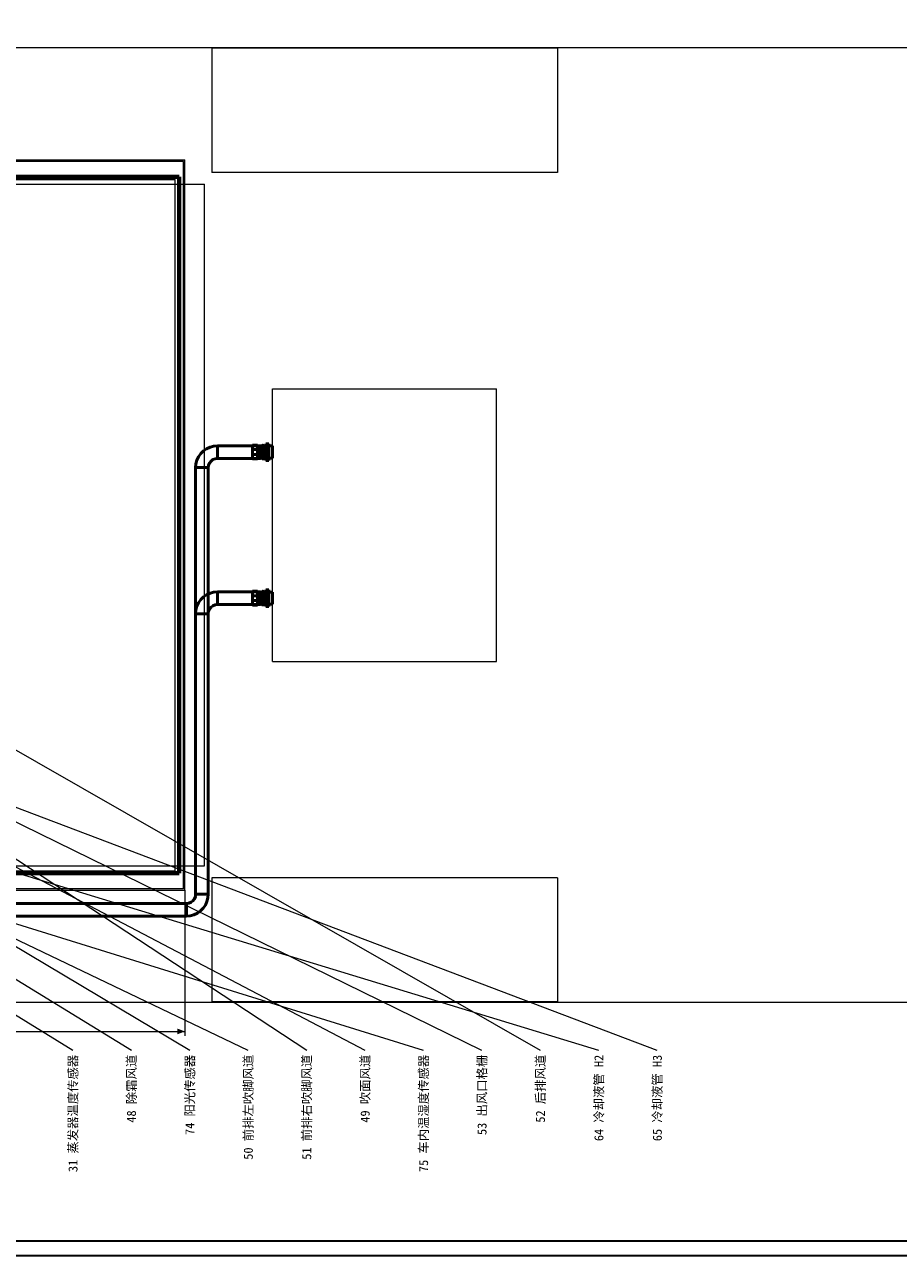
# Model space of a CAD drawing. Header units: millimetres. Extents: x 0 to 1340, y 0 to 800.
# Tile 85 of 100: x 593 to 893, y 0 to 421. Entities that reach past the tile are written whole.
import ezdxf
from ezdxf.enums import TextEntityAlignment as Align

# ---------------------------------------------------------------- set-up
doc = ezdxf.new("R2010")
doc.units = ezdxf.units.MM
for name, color, linetype, lineweight, true_color in [('CONTEXT', 7, 'Continuous', 18, 0xa5a5a5), ('COOLANT', 7, 'Continuous', 50, 0x1e8c46), ('DIM', 7, 'Continuous', 18, 0x1e5aa0), ('FRAME', 7, 'Continuous', 35, 0x3c3c3c), ('LP_GAS', 7, 'Continuous', 70, 0x2350be), ('TEXT', 7, 'Continuous', 18, 0x141414), ('THIN', 7, 'Continuous', 13, 0x6e6e6e)]:
    doc.layers.add(name, color=color, linetype=linetype, lineweight=lineweight, true_color=true_color)
doc.styles.add('ZH', font='simsun.ttc')

msp = doc.modelspace()

# ---------------------------------------------------------------- hatches: boundary and pattern name
at = {"layer": 'DIM'}
msp.add_hatch(color=7, dxfattribs=at).paths.add_polyline_path([(648.33, 76.67), (645.73, 77.65), (645.73, 75.68)])

# ---------------------------------------------------------------- linework, layer by layer
at = {"layer": 'CONTEXT'}
msp.add_lwpolyline([(60, 86.67), (901.67, 86.67), (901.67, 413.33), (60, 413.33)], close=True, dxfattribs=at)
for points in [[(775.83, 413.25), (773.86, 413.25), (771.89, 413.25), (769.92, 413.25), (767.94, 413.25), (765.97, 413.25), (764, 413.25), (762.03, 413.25), (760.06, 413.25), (758.08, 413.25), (756.11, 413.25), (754.14, 413.25), (752.17, 413.25), (750.19, 413.25), (748.22, 413.25), (746.25, 413.25), (744.28, 413.25), (742.31, 413.25), (740.33, 413.25), (738.36, 413.25), (736.39, 413.25), (734.42, 413.25), (732.44, 413.25), (730.47, 413.25), (728.5, 413.25), (726.53, 413.25), (724.56, 413.25), (722.58, 413.25), (720.61, 413.25), (718.64, 413.25), (716.67, 413.25), (714.69, 413.25), (712.72, 413.25), (710.75, 413.25), (708.78, 413.25), (706.81, 413.25), (704.83, 413.25), (702.86, 413.25), (700.89, 413.25), (698.92, 413.25), (696.94, 413.25), (694.97, 413.25), (693, 413.25), (691.03, 413.25), (689.06, 413.25), (687.08, 413.25), (685.11, 413.25), (683.14, 413.25), (681.17, 413.25), (679.19, 413.25), (677.22, 413.25), (675.25, 413.25), (673.28, 413.25), (671.31, 413.25), (669.33, 413.25), (667.36, 413.25), (665.39, 413.25), (663.42, 413.25), (661.44, 413.25), (659.47, 413.25), (657.5, 413.25)], [(657.5, 413.25), (657.5, 370.75)], [(775.83, 413.25), (775.83, 370.75)], [(308.33, 375), (648.33, 375)], [(648.33, 125), (648.33, 375)], [(647.83, 374.5), (308.83, 374.5)], [(647.83, 125.5), (647.83, 374.5)], [(305.33, 366.67), (655, 366.67)], [(311.67, 368.33), (645, 368.33)], [(645, 131.67), (645, 368.33)], [(655, 133.33), (655, 366.67)], [(775.83, 370.75), (773.86, 370.75), (771.89, 370.75), (769.92, 370.75), (767.94, 370.75), (765.97, 370.75), (764, 370.75), (762.03, 370.75), (760.06, 370.75), (758.08, 370.75), (756.11, 370.75), (754.14, 370.75), (752.17, 370.75), (750.19, 370.75), (748.22, 370.75), (746.25, 370.75), (744.28, 370.75), (742.31, 370.75), (740.33, 370.75), (738.36, 370.75), (736.39, 370.75), (734.42, 370.75), (732.44, 370.75), (730.47, 370.75), (728.5, 370.75), (726.53, 370.75), (724.56, 370.75), (722.58, 370.75), (720.61, 370.75), (718.64, 370.75), (716.67, 370.75), (714.69, 370.75), (712.72, 370.75), (710.75, 370.75), (708.78, 370.75), (706.81, 370.75), (704.83, 370.75), (702.86, 370.75), (700.89, 370.75), (698.92, 370.75), (696.94, 370.75), (694.97, 370.75), (693, 370.75), (691.03, 370.75), (689.06, 370.75), (687.08, 370.75), (685.11, 370.75), (683.14, 370.75), (681.17, 370.75), (679.19, 370.75), (677.22, 370.75), (675.25, 370.75), (673.28, 370.75), (671.31, 370.75), (669.33, 370.75), (667.36, 370.75), (665.39, 370.75), (663.42, 370.75), (661.44, 370.75), (659.47, 370.75), (657.5, 370.75)], [(678.33, 203.33), (678.33, 296.67)], [(678.33, 296.67), (755, 296.67)], [(755, 203.33), (755, 296.67)], [(678.33, 203.33), (755, 203.33)], [(305.33, 133.33), (655, 133.33)], [(311.67, 131.67), (645, 131.67)], [(775.83, 129.25), (773.86, 129.25), (771.89, 129.25), (769.92, 129.25), (767.94, 129.25), (765.97, 129.25), (764, 129.25), (762.03, 129.25), (760.06, 129.25), (758.08, 129.25), (756.11, 129.25), (754.14, 129.25), (752.17, 129.25), (750.19, 129.25), (748.22, 129.25), (746.25, 129.25), (744.28, 129.25), (742.31, 129.25), (740.33, 129.25), (738.36, 129.25), (736.39, 129.25), (734.42, 129.25), (732.44, 129.25), (730.47, 129.25), (728.5, 129.25), (726.53, 129.25), (724.56, 129.25), (722.58, 129.25), (720.61, 129.25), (718.64, 129.25), (716.67, 129.25), (714.69, 129.25), (712.72, 129.25), (710.75, 129.25), (708.78, 129.25), (706.81, 129.25), (704.83, 129.25), (702.86, 129.25), (700.89, 129.25), (698.92, 129.25), (696.94, 129.25), (694.97, 129.25), (693, 129.25), (691.03, 129.25), (689.06, 129.25), (687.08, 129.25), (685.11, 129.25), (683.14, 129.25), (681.17, 129.25), (679.19, 129.25), (677.22, 129.25), (675.25, 129.25), (673.28, 129.25), (671.31, 129.25), (669.33, 129.25), (667.36, 129.25), (665.39, 129.25), (663.42, 129.25), (661.44, 129.25), (659.47, 129.25), (657.5, 129.25)], [(657.5, 129.25), (657.5, 86.75)], [(775.83, 129.25), (775.83, 86.75)], [(308.33, 125), (648.33, 125)], [(647.83, 125.5), (308.83, 125.5)], [(775.83, 86.75), (773.86, 86.75), (771.89, 86.75), (769.92, 86.75), (767.94, 86.75), (765.97, 86.75), (764, 86.75), (762.03, 86.75), (760.06, 86.75), (758.08, 86.75), (756.11, 86.75), (754.14, 86.75), (752.17, 86.75), (750.19, 86.75), (748.22, 86.75), (746.25, 86.75), (744.28, 86.75), (742.31, 86.75), (740.33, 86.75), (738.36, 86.75), (736.39, 86.75), (734.42, 86.75), (732.44, 86.75), (730.47, 86.75), (728.5, 86.75), (726.53, 86.75), (724.56, 86.75), (722.58, 86.75), (720.61, 86.75), (718.64, 86.75), (716.67, 86.75), (714.69, 86.75), (712.72, 86.75), (710.75, 86.75), (708.78, 86.75), (706.81, 86.75), (704.83, 86.75), (702.86, 86.75), (700.89, 86.75), (698.92, 86.75), (696.94, 86.75), (694.97, 86.75), (693, 86.75), (691.03, 86.75), (689.06, 86.75), (687.08, 86.75), (685.11, 86.75), (683.14, 86.75), (681.17, 86.75), (679.19, 86.75), (677.22, 86.75), (675.25, 86.75), (673.28, 86.75), (671.31, 86.75), (669.33, 86.75), (667.36, 86.75), (665.39, 86.75), (663.42, 86.75), (661.44, 86.75), (659.47, 86.75), (657.5, 86.75)]]:
    msp.add_lwpolyline(points, dxfattribs=at)
at = {"layer": 'COOLANT'}
for points in [[(659.5, 277.17), (658.2, 277.05), (656.93, 276.71), (655.75, 276.16), (654.68, 275.41), (653.75, 274.49), (653, 273.42), (652.45, 272.23), (652.11, 270.97), (652, 269.67)], [(659.5, 272.83), (659.5, 273.56), (659.5, 274.28), (659.5, 275), (659.5, 275.72), (659.5, 276.44), (659.5, 277.17)], [(674.17, 277.17), (659.5, 277.17)], [(671.5, 275.83), (671.5, 276.09), (671.5, 276.34), (671.5, 276.6), (671.5, 276.86), (671.5, 277.11), (671.5, 277.37)], [(673.17, 277.37), (671.5, 277.37)], [(671.5, 274.17), (671.5, 275.83)], [(671.5, 275.83), (673.17, 275.83)], [(671.5, 272.63), (671.5, 272.89), (671.5, 273.14), (671.5, 273.4), (671.5, 273.66), (671.5, 273.91), (671.5, 274.17)], [(671.5, 274.17), (673.17, 274.17)], [(673.17, 275.83), (673.17, 276.09), (673.17, 276.34), (673.17, 276.6), (673.17, 276.86), (673.17, 277.11), (673.17, 277.37)], [(673.17, 274.17), (673.17, 275.83)], [(673.17, 272.63), (673.17, 272.89), (673.17, 273.14), (673.17, 273.4), (673.17, 273.66), (673.17, 273.91), (673.17, 274.17)], [(674.17, 272.83), (674.17, 273.56), (674.17, 274.28), (674.17, 275), (674.17, 275.72), (674.17, 276.44), (674.17, 277.17)], [(674.17, 272.92), (674.17, 273.61), (674.17, 274.31), (674.17, 275), (674.17, 275.69), (674.17, 276.39), (674.17, 277.08)], [(674.83, 277.08), (674.17, 277.08)], [(675, 277.37), (674.96, 277.36), (674.92, 277.34), (674.88, 277.32), (674.86, 277.28), (674.84, 277.24), (674.83, 277.2)], [(674.83, 277.08), (674.83, 277.1), (674.83, 277.12), (674.83, 277.14), (674.83, 277.16), (674.83, 277.18), (674.83, 277.2)], [(674.83, 277.2), (674.83, 276.47), (674.83, 275.73), (674.83, 275), (674.83, 274.27), (674.83, 273.53), (674.83, 272.8)], [(674.88, 277.08), (674.87, 277.1), (674.86, 277.12), (674.85, 277.14), (674.84, 277.16), (674.83, 277.18), (674.83, 277.2)], [(675, 277.37), (675.04, 277.36), (675.08, 277.34), (675.12, 277.32), (675.14, 277.28), (675.16, 277.24), (675.17, 277.2)], [(675.17, 277.2), (675.17, 277.18), (675.16, 277.16), (675.15, 277.14), (675.14, 277.12), (675.13, 277.1), (675.12, 277.08)], [(675.17, 277.08), (675.17, 277.1), (675.17, 277.12), (675.17, 277.14), (675.17, 277.16), (675.17, 277.18), (675.17, 277.2)], [(675.17, 272.8), (675.17, 273.53), (675.17, 274.27), (675.17, 275), (675.17, 275.73), (675.17, 276.47), (675.17, 277.2)], [(676.04, 277.08), (675.17, 277.08)], [(676.04, 272.17), (676.04, 273.11), (676.04, 274.06), (676.04, 275), (676.04, 275.94), (676.04, 276.89), (676.04, 277.83)], [(677.08, 277.83), (676.04, 277.83)], [(677.08, 272.17), (677.08, 273.11), (677.08, 274.06), (677.08, 275), (677.08, 275.94), (677.08, 276.89), (677.08, 277.83)], [(678.33, 277.08), (677.08, 277.08)], [(678.33, 272.92), (678.33, 273.61), (678.33, 274.31), (678.33, 275), (678.33, 275.69), (678.33, 276.39), (678.33, 277.08)], [(652, 269.67), (652.72, 269.67), (653.44, 269.67), (654.17, 269.67), (654.89, 269.67), (655.61, 269.67), (656.33, 269.67)], [(652, 269.67), (652, 123.67)], [(659.5, 272.83), (658.68, 272.73), (657.92, 272.41), (657.26, 271.91), (656.76, 271.25), (656.44, 270.49), (656.33, 269.67)], [(656.33, 269.67), (656.33, 123.67)], [(674.17, 272.83), (659.5, 272.83)], [(673.17, 272.63), (671.5, 272.63)], [(674.83, 272.92), (674.17, 272.92)], [(674.83, 272.92), (674.83, 272.9), (674.83, 272.88), (674.83, 272.86), (674.83, 272.84), (674.83, 272.82), (674.83, 272.8)], [(674.83, 272.8), (674.84, 272.76), (674.86, 272.72), (674.88, 272.68), (674.92, 272.66), (674.96, 272.64), (675, 272.63)], [(675, 272.63), (675.04, 272.64), (675.08, 272.66), (675.12, 272.68), (675.14, 272.72), (675.16, 272.76), (675.17, 272.8)], [(676.04, 272.92), (675.17, 272.92)], [(675.17, 272.8), (675.17, 272.82), (675.17, 272.84), (675.17, 272.86), (675.17, 272.88), (675.17, 272.9), (675.17, 272.92)], [(677.08, 272.17), (676.04, 272.17)], [(678.33, 272.92), (677.08, 272.92)], [(676.04, 222.17), (676.04, 223.11), (676.04, 224.06), (676.04, 225), (676.04, 225.94), (676.04, 226.89), (676.04, 227.83)], [(677.08, 227.83), (676.04, 227.83)], [(677.08, 222.17), (677.08, 223.11), (677.08, 224.06), (677.08, 225), (677.08, 225.94), (677.08, 226.89), (677.08, 227.83)], [(652, 219.67), (652.11, 220.97), (652.45, 222.23), (653, 223.42), (653.75, 224.49), (654.68, 225.41), (655.75, 226.16), (656.93, 226.71), (658.2, 227.05), (659.5, 227.17)], [(659.5, 222.83), (659.5, 223.56), (659.5, 224.28), (659.5, 225), (659.5, 225.72), (659.5, 226.44), (659.5, 227.17)], [(659.5, 227.17), (674.17, 227.17)], [(671.5, 225.83), (671.5, 226.09), (671.5, 226.34), (671.5, 226.6), (671.5, 226.86), (671.5, 227.11), (671.5, 227.37)], [(673.17, 227.37), (671.5, 227.37)], [(671.5, 224.17), (671.5, 225.83)], [(671.5, 225.83), (673.17, 225.83)], [(671.5, 222.63), (671.5, 222.89), (671.5, 223.14), (671.5, 223.4), (671.5, 223.66), (671.5, 223.91), (671.5, 224.17)], [(671.5, 224.17), (673.17, 224.17)], [(673.17, 225.83), (673.17, 226.09), (673.17, 226.34), (673.17, 226.6), (673.17, 226.86), (673.17, 227.11), (673.17, 227.37)], [(673.17, 224.17), (673.17, 225.83)], [(673.17, 222.63), (673.17, 222.89), (673.17, 223.14), (673.17, 223.4), (673.17, 223.66), (673.17, 223.91), (673.17, 224.17)], [(674.17, 227.17), (674.17, 226.44), (674.17, 225.72), (674.17, 225), (674.17, 224.28), (674.17, 223.56), (674.17, 222.83)], [(674.17, 222.92), (674.17, 223.61), (674.17, 224.31), (674.17, 225), (674.17, 225.69), (674.17, 226.39), (674.17, 227.08)], [(674.83, 227.08), (674.17, 227.08)], [(675, 227.37), (674.96, 227.36), (674.92, 227.34), (674.88, 227.32), (674.86, 227.28), (674.84, 227.24), (674.83, 227.2)], [(674.83, 227.08), (674.83, 227.1), (674.83, 227.12), (674.83, 227.14), (674.83, 227.16), (674.83, 227.18), (674.83, 227.2)], [(674.83, 227.2), (674.83, 226.47), (674.83, 225.73), (674.83, 225), (674.83, 224.27), (674.83, 223.53), (674.83, 222.8)], [(674.88, 227.08), (674.87, 227.1), (674.86, 227.12), (674.85, 227.14), (674.84, 227.16), (674.83, 227.18), (674.83, 227.2)], [(675, 227.37), (675.04, 227.36), (675.08, 227.34), (675.12, 227.32), (675.14, 227.28), (675.16, 227.24), (675.17, 227.2)], [(675.17, 227.2), (675.17, 227.18), (675.16, 227.16), (675.15, 227.14), (675.14, 227.12), (675.13, 227.1), (675.12, 227.08)], [(675.17, 227.08), (675.17, 227.1), (675.17, 227.12), (675.17, 227.14), (675.17, 227.16), (675.17, 227.18), (675.17, 227.2)], [(675.17, 222.8), (675.17, 223.53), (675.17, 224.27), (675.17, 225), (675.17, 225.73), (675.17, 226.47), (675.17, 227.2)], [(676.04, 227.08), (675.17, 227.08)], [(678.33, 227.08), (677.08, 227.08)], [(678.33, 222.92), (678.33, 223.61), (678.33, 224.31), (678.33, 225), (678.33, 225.69), (678.33, 226.39), (678.33, 227.08)], [(652, 219.67), (652.72, 219.67), (653.44, 219.67), (654.17, 219.67), (654.89, 219.67), (655.61, 219.67), (656.33, 219.67)], [(652, 123.67), (652, 219.67)], [(656.33, 219.67), (656.44, 220.49), (656.76, 221.25), (657.26, 221.91), (657.92, 222.41), (658.68, 222.73), (659.5, 222.83)], [(656.33, 123.67), (656.33, 219.67)], [(659.5, 222.83), (674.17, 222.83)], [(673.17, 222.63), (671.5, 222.63)], [(674.83, 222.92), (674.17, 222.92)], [(674.83, 222.92), (674.83, 222.9), (674.83, 222.88), (674.83, 222.86), (674.83, 222.84), (674.83, 222.82), (674.83, 222.8)], [(674.83, 222.8), (674.84, 222.76), (674.86, 222.72), (674.88, 222.68), (674.92, 222.66), (674.96, 222.64), (675, 222.63)], [(675, 222.63), (675.04, 222.64), (675.08, 222.66), (675.12, 222.68), (675.14, 222.72), (675.16, 222.76), (675.17, 222.8)], [(676.04, 222.92), (675.17, 222.92)], [(675.17, 222.8), (675.17, 222.82), (675.17, 222.84), (675.17, 222.86), (675.17, 222.88), (675.17, 222.9), (675.17, 222.92)], [(677.08, 222.17), (676.04, 222.17)], [(678.33, 222.92), (677.08, 222.92)], [(648.83, 120.5), (649.65, 120.61), (650.42, 120.92), (651.07, 121.43), (651.58, 122.08), (651.89, 122.85), (652, 123.67)], [(648.83, 116.17), (650.14, 116.28), (651.4, 116.62), (652.58, 117.17), (653.65, 117.92), (654.58, 118.85), (655.33, 119.92), (655.88, 121.1), (656.22, 122.36), (656.33, 123.67)], [(656.33, 123.67), (656.22, 122.36), (655.88, 121.1), (655.33, 119.92), (654.58, 118.85), (653.65, 117.92), (652.58, 117.17), (651.4, 116.62), (650.14, 116.28), (648.83, 116.17)], [(652, 123.67), (651.89, 122.85), (651.58, 122.08), (651.07, 121.43), (650.42, 120.92), (649.65, 120.61), (648.83, 120.5)], [(656.33, 123.67), (655.61, 123.67), (654.89, 123.67), (654.17, 123.67), (653.44, 123.67), (652.72, 123.67), (652, 123.67)], [(656.33, 123.67), (655.61, 123.67), (654.89, 123.67), (654.17, 123.67), (653.44, 123.67), (652.72, 123.67), (652, 123.67)], [(302, 120.5), (648.83, 120.5)], [(648.83, 120.5), (302, 120.5)], [(648.83, 120.5), (648.83, 119.78), (648.83, 119.06), (648.83, 118.33), (648.83, 117.61), (648.83, 116.89), (648.83, 116.17)], [(648.83, 120.5), (648.83, 119.78), (648.83, 119.06), (648.83, 118.33), (648.83, 117.61), (648.83, 116.89), (648.83, 116.17)], [(302, 116.17), (648.83, 116.17)], [(648.83, 116.17), (302, 116.17)]]:
    msp.add_lwpolyline(points, dxfattribs=at)
at = {"layer": 'DIM'}
for points in [[(648.33, 125), (648.33, 75.17)], [(308.33, 76.67), (648.33, 76.67)]]:
    msp.add_lwpolyline(points, dxfattribs=at)
at = {"layer": 'FRAME'}
for points in [[(0, 0), (1340, 0), (1340, 800), (0, 800)], [(5, 5), (1335, 5), (1335, 795), (5, 795)]]:
    msp.add_lwpolyline(points, close=True, dxfattribs=at)
at = {"layer": 'LP_GAS'}
for points in [[(310.33, 369.17), (646.33, 369.17)], [(310.33, 369.17), (646.33, 369.17)], [(646.33, 130.83), (646.33, 369.17)], [(646.33, 130.83), (646.33, 369.17)], [(310.33, 130.83), (646.33, 130.83)], [(310.33, 130.83), (646.33, 130.83)]]:
    msp.add_lwpolyline(points, dxfattribs=at)
at = {"layer": 'THIN'}
for points in [[(690, 70.17), (364.88, 283.82)], [(630, 70.17), (336.83, 250)], [(650, 70.17), (348.33, 250)], [(710, 70.17), (367.33, 250)], [(750, 70.17), (383.08, 250)], [(770, 70.17), (455.83, 250)], [(610, 70.17), (334.58, 240)], [(670, 70.17), (364.88, 216.18)], [(810, 70.17), (476, 196.67)], [(730, 70.17), (381.67, 178.33)], [(790, 70.17), (456.83, 171.67)]]:
    msp.add_lwpolyline(points, dxfattribs=at)

# ---------------------------------------------------------------- texts
at = {"layer": 'TEXT', "style": 'ZH'}
for s, p in [('31 蒸发器温度传感器', (610, 68.67)), ('48 除霜风道', (630, 68.67)), ('74 阳光传感器', (650, 68.67)), ('50 前排左吹脚风道', (670, 68.67)), ('51 前排右吹脚风道', (690, 68.67)), ('49 吹面风道', (710, 68.67)), ('75 车内温湿度传感器', (730, 68.67)), ('53 出风口格栅', (750, 68.67)), ('52 后排风道', (770, 68.67)), ('64 冷却液管 H2', (790, 68.67)), ('65 冷却液管 H3', (810, 68.67))]:
    msp.add_text(s, height=3.1, rotation=90, dxfattribs=at).set_placement(p, align=Align.MIDDLE_RIGHT)

doc.saveas('drawing.dxf')
